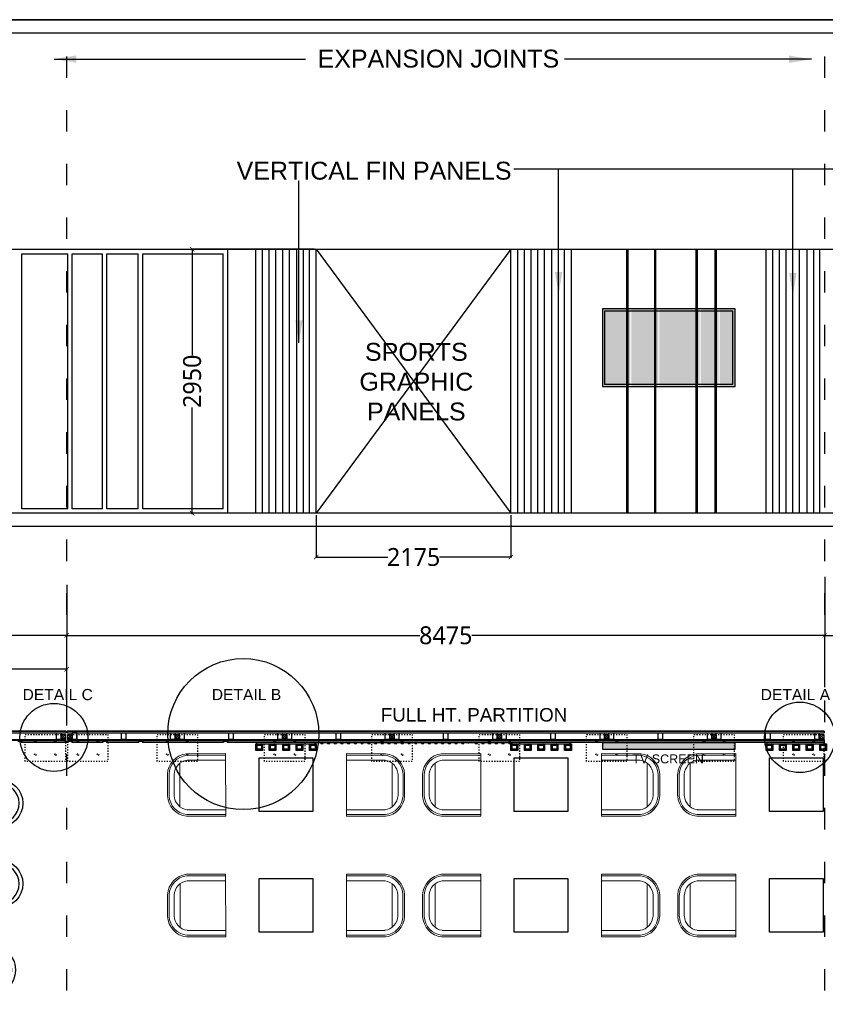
# Model space of a CAD drawing. Header units: millimetres. Extents: x 502444 to 745500, y -417645 to -375189.
# Tile 5 of 208: x 513460 to 522465, y -409145 to -398141. Entities that reach past the tile are written whole.
import ezdxf

# ---------------------------------------------------------------- set-up
doc = ezdxf.new("R2010")
doc.units = ezdxf.units.MM
doc.linetypes.add('ACAD_ISO03W100', pattern=[30, 12, -18])
doc.layers.get('Defpoints').update_dxf_attribs({"color": 251})
for name, color, linetype, lineweight in [('0FM-WS-TEXT', 7, 'Continuous', 25), ('furniture', 7, 'Continuous', 20), ('G-ANNO-TEXT', 231, 'Continuous', 9), ('Text', 7, 'Continuous', 25)]:
    doc.layers.add(name, color=color, linetype=linetype, lineweight=lineweight)
doc.layers.add('DIMENSIONS', color=7, linetype='Continuous', lineweight=25, true_color=0xcc0000)
doc.styles.add('Arial_B_4', font='arialbd.ttf', dxfattribs={"height": 800})
doc.styles.add('RS75', font='@Malgun Gothic', dxfattribs={"height": 75})
doc.dimstyles.new('DIM', dxfattribs={"dimtxt": 100, "dimasz": 50, "dimexe": 0, "dimexo": 20, "dimgap": 0, "dimtad": 0, "dimdec": 0, "dimrnd": 5, "dimzin": 0, "dimdsep": 46, "dimtxsty": 'Standard', "dimblk": 'OBLIQUE', "dimcen": 0, "dimdle": 10, "dimadec": 4, "dimazin": 0, "dimtfac": 1, "dimtdec": 0, "dimtofl": 0, "dimtmove": 1, "dimatfit": 3, "dimfxl": 1, "dimtolj": 1, "dimtzin": 0, "dimarcsym": 0})
doc.dimstyles.get("Standard").update_dxf_attribs({"dimtxt": 0.18, "dimasz": 0.18, "dimexe": 0.18, "dimexo": 0.0625, "dimgap": 0.09, "dimtad": 0, "dimtih": 1, "dimtoh": 1, "dimdec": 4, "dimzin": 0, "dimdsep": 46, "dimtxsty": 'Standard', "dimcen": 0.09, "dimadec": 0, "dimazin": 0, "dimtfac": 1, "dimtdec": 4, "dimtofl": 0, "dimtmove": 0, "dimatfit": 3, "dimfxl": 1, "dimtolj": 1, "dimtzin": 0, "dimarcsym": 0})

# ---------------------------------------------------------------- blocks, each defined once
blk = doc.blocks.new('HFHFHF')
at = {"layer": '0FM-WS-TEXT', "color": 252, "true_color": 0x939598}
for p, q in [((618931, -145173), (618889, -145173)), ((619381, -145173), (619422, -145173))]:
    blk.add_line(p, q, dxfattribs=at)
blk.add_circle((619156, -145173), 225, dxfattribs=at)
blk.add_arc((619156, -145173), 267, 180.0122, 0, dxfattribs=at)
blk = doc.blocks.new('DYHTU')
at = {"layer": 'furniture', "color": 9, "true_color": 0xc7c8ca}
for p, q in [((517358, -382569, 0), (516921, -382570, 0)), ((517358, -382587, 0), (516923, -382588, 0)), ((516923, -382588, 0), (517358, -382587, 0)), ((517358, -382569, 0), (517359, -383269, 0)), ((516848, -382676, 0), (516848, -383164, 0)), ((516927, -382643, 0), (517358, -382643, 0)), ((516708, -383041, 0), (516708, -382799, 0)), ((516708, -382799, 0), (516708, -383041, 0)), ((516726, -382799, 0), (516726, -383040, 0)), ((516726, -383040, 0), (516726, -382799, 0)), ((516782, -383039, 0), (516782, -382801, 0)), ((517359, -383269, 0), (516921, -383270, 0)), ((516924, -383251, 0), (517359, -383251, 0)), ((517359, -383196, 0), (516927, -383196, 0))]:
    blk.add_line(p, q, dxfattribs=at)
for centre, radius, start, end in [((516950, -382810, 0), 242, 96.872, 177.2974), ((516950, -382810, 0), 224, 96.872, 177.2974), ((516950, -382810, 0), 168, 97.9109, 176.8767), ((516950, -383029, 0), 242, 182.8215, 263.2469), ((516950, -383029, 0), 224, 182.8215, 263.2469), ((516950, -383029, 0), 168, 183.2422, 262.2079)]:
    blk.add_arc(centre, radius, start, end, dxfattribs=at)
blk = doc.blocks.new('sheet format horizontal')
at = {"layer": 'Text'}
for points in [[(66770.91, -4572.61), (66770.91, -3464.93), (65208.79, -3464.93), (65208.79, -4572.61)], [(66770.91, -4572.61), (65208.79, -4572.61), (65208.79, -3464.93), (66770.91, -3464.93)], [(65217.44, -3473.58), (66762.26, -3473.58), (66762.26, -4563.96), (65217.44, -4563.96)]]:
    blk.add_lwpolyline(points, close=True, dxfattribs=at)
blk = doc.blocks.new('_ArchTick')
at = {"color": 0, "linetype": 'ByBlock', "const_width": 0.15}
blk.add_lwpolyline([(-0.5, -0.5), (0.5, 0.5)], dxfattribs=at)
blk = doc.blocks.new('*D205')
at = {"layer": 'Defpoints', "color": 0, "lineweight": 25, "ltscale": 250, "transparency": 16777216}
for p in [(516775, -400707, 0), (515388, -403657), (516775, -403657, 0)]:
    blk.add_point(p, dxfattribs=at)
at = {"layer": 'DIMENSIONS', "color": 0, "lineweight": -2, "ltscale": 250, "transparency": 16777216}
for p, q in [((515388, -400697), (515388, -401889)), ((516755, -400707), (515388, -400707)), ((515388, -403667), (515388, -402474)), ((516755, -403657), (515388, -403657))]:
    blk.add_line(p, q, dxfattribs=at)
at = {"layer": 'DIMENSIONS', "color": 0, "lineweight": -2, "ltscale": 250, "transparency": 16777216, "xscale": 50, "yscale": 50, "zscale": 50}
for p, rotation in [((515388, -400707), 90), ((515388, -403657), 270)]:
    blk.add_blockref('_ArchTick', p, dxfattribs=dict(at, rotation=rotation))
at = {"layer": 'DIMENSIONS', "color": 0, "ltscale": 250, "transparency": 16777216, "insert": (515388, -402182), "char_height": 75, "attachment_point": 5, "rotation": 90, "style": 'RS75'}
blk.add_mtext('\\A1;{\\H2.6667x;2950}', dxfattribs=at)
blk = doc.blocks.new('*D206')
at = {"layer": 'Defpoints', "color": 0, "lineweight": 25, "ltscale": 250, "transparency": 16777216}
for p in [(516775, -403657, 0), (518951, -403657, 0), (518951, -404147)]:
    blk.add_point(p, dxfattribs=at)
at = {"layer": 'DIMENSIONS', "color": 0, "lineweight": -2, "ltscale": 250, "transparency": 16777216}
for p, q in [((516775, -403677), (516775, -404147)), ((518951, -403677), (518951, -404147)), ((516765, -404147), (517574, -404147)), ((518961, -404147), (518152, -404147))]:
    blk.add_line(p, q, dxfattribs=at)
at = {"layer": 'DIMENSIONS', "color": 0, "lineweight": -2, "ltscale": 250, "transparency": 16777216, "xscale": 50, "yscale": 50, "zscale": 50, "rotation": 180}
blk.add_blockref('_ArchTick', (516775, -404147), dxfattribs=at)
at = {"layer": 'DIMENSIONS', "color": 0, "lineweight": -2, "ltscale": 250, "transparency": 16777216, "xscale": 50, "yscale": 50, "zscale": 50}
blk.add_blockref('_ArchTick', (518951, -404147), dxfattribs=at)
at = {"layer": 'DIMENSIONS', "color": 0, "ltscale": 250, "transparency": 16777216, "insert": (517863, -404147), "char_height": 75, "attachment_point": 5, "style": 'RS75'}
blk.add_mtext('\\A1;{\\H2.6667x;2175}', dxfattribs=at)
blk = doc.blocks.new('*D215')
at = {"layer": 'Defpoints', "color": 0, "lineweight": 25, "ltscale": 250, "transparency": 16777216}
for p in [(513985, -405400), (513985, -406050, 770), (507759, -406094, 0)]:
    blk.add_point(p, dxfattribs=at)
at = {"layer": 'DIMENSIONS', "color": 0, "lineweight": -2, "ltscale": 250, "transparency": 16777216}
for p, q in [((507749, -405400), (510583, -405400)), ((507759, -406074), (507759, -405400)), ((513995, -405400), (511161, -405400)), ((513985, -406030), (513985, -405400))]:
    blk.add_line(p, q, dxfattribs=at)
at = {"layer": 'DIMENSIONS', "color": 0, "lineweight": -2, "ltscale": 250, "transparency": 16777216, "xscale": 50, "yscale": 50, "zscale": 50, "rotation": 180}
blk.add_blockref('_ArchTick', (507759, -405400), dxfattribs=at)
at = {"layer": 'DIMENSIONS', "color": 0, "lineweight": -2, "ltscale": 250, "transparency": 16777216, "xscale": 50, "yscale": 50, "zscale": 50}
blk.add_blockref('_ArchTick', (513985, -405400), dxfattribs=at)
at = {"layer": 'DIMENSIONS', "color": 0, "ltscale": 250, "transparency": 16777216, "insert": (510872, -405400), "char_height": 75, "attachment_point": 5, "style": 'RS75'}
blk.add_mtext('\\A1;{\\H2.6667x;6225}', dxfattribs=at)
blk = doc.blocks.new('*D253')
at = {"layer": 'Defpoints', "color": 0, "lineweight": 25, "ltscale": 250, "transparency": 16777216}
for p in [(504394, -405022), (504394, -406003), (513985, -406003, 783)]:
    blk.add_point(p, dxfattribs=at)
at = {"layer": 'DIMENSIONS', "color": 0, "lineweight": -2, "ltscale": 250, "transparency": 16777216}
for p, q in [((504384, -405022), (508896, -405022)), ((504394, -405983), (504394, -405022)), ((513995, -405022), (509484, -405022)), ((513985, -405983), (513985, -405022))]:
    blk.add_line(p, q, dxfattribs=at)
at = {"layer": 'DIMENSIONS', "color": 0, "lineweight": -2, "ltscale": 250, "transparency": 16777216, "xscale": 50, "yscale": 50, "zscale": 50, "rotation": 180}
blk.add_blockref('_ArchTick', (504394, -405022), dxfattribs=at)
at = {"layer": 'DIMENSIONS', "color": 0, "lineweight": -2, "ltscale": 250, "transparency": 16777216, "xscale": 50, "yscale": 50, "zscale": 50}
blk.add_blockref('_ArchTick', (513985, -405022), dxfattribs=at)
at = {"layer": 'DIMENSIONS', "color": 0, "ltscale": 250, "transparency": 16777216, "insert": (509190, -405022), "char_height": 75, "attachment_point": 5, "style": 'RS75'}
blk.add_mtext('\\A1;{\\H2.6667x;9590}', dxfattribs=at)
blk = doc.blocks.new('*D254')
at = {"layer": 'Defpoints', "color": 0, "lineweight": 25, "ltscale": 250, "transparency": 16777216}
for p in [(522459, -404347, 453), (513985, -404438, 1193), (522459, -405022)]:
    blk.add_point(p, dxfattribs=at)
at = {"layer": 'DIMENSIONS', "color": 0, "lineweight": -2, "ltscale": 250, "transparency": 16777216}
for p, q in [((522459, -404367), (522459, -405022)), ((513985, -404458), (513985, -405022)), ((513975, -405022), (517932, -405022)), ((522469, -405022), (518512, -405022))]:
    blk.add_line(p, q, dxfattribs=at)
at = {"layer": 'DIMENSIONS', "color": 0, "lineweight": -2, "ltscale": 250, "transparency": 16777216, "xscale": 50, "yscale": 50, "zscale": 50, "rotation": 180}
blk.add_blockref('_ArchTick', (513985, -405022), dxfattribs=at)
at = {"layer": 'DIMENSIONS', "color": 0, "lineweight": -2, "ltscale": 250, "transparency": 16777216, "xscale": 50, "yscale": 50, "zscale": 50}
blk.add_blockref('_ArchTick', (522459, -405022), dxfattribs=at)
at = {"layer": 'DIMENSIONS', "color": 0, "ltscale": 250, "transparency": 16777216, "insert": (518222, -405022), "char_height": 75, "attachment_point": 5, "style": 'RS75'}
blk.add_mtext('\\A1;{\\H2.6667x;8475}', dxfattribs=at)
blk = doc.blocks.new('*D255')
at = {"layer": 'Defpoints', "color": 0, "lineweight": 25, "ltscale": 250, "transparency": 16777216}
for p in [(526768, -405022), (522459, -405621, 119), (526768, -406093, 0)]:
    blk.add_point(p, dxfattribs=at)
at = {"layer": 'DIMENSIONS', "color": 0, "lineweight": -2, "ltscale": 250, "transparency": 16777216}
for p, q in [((522449, -405022), (524314, -405022)), ((522459, -405601), (522459, -405022)), ((526778, -405022), (524913, -405022)), ((526768, -406073), (526768, -405022))]:
    blk.add_line(p, q, dxfattribs=at)
at = {"layer": 'DIMENSIONS', "color": 0, "lineweight": -2, "ltscale": 250, "transparency": 16777216, "xscale": 50, "yscale": 50, "zscale": 50, "rotation": 180}
blk.add_blockref('_ArchTick', (522459, -405022), dxfattribs=at)
at = {"layer": 'DIMENSIONS', "color": 0, "lineweight": -2, "ltscale": 250, "transparency": 16777216, "xscale": 50, "yscale": 50, "zscale": 50}
blk.add_blockref('_ArchTick', (526768, -405022), dxfattribs=at)
at = {"layer": 'DIMENSIONS', "color": 0, "ltscale": 250, "transparency": 16777216, "insert": (524614, -405022), "char_height": 75, "attachment_point": 5, "style": 'RS75'}
blk.add_mtext('\\A1;{\\H2.6667x;4310}', dxfattribs=at)

msp = doc.modelspace()

# ---------------------------------------------------------------- hatches: boundary and pattern name
at = {"layer": '0FM-WS-TEXT', "true_color": 0x000000}
h = msp.add_hatch(color=18, dxfattribs=at)
h.dxf.hatch_style = 1
h.paths.add_polyline_path([(520285.13556, -401371.52544), (519972.63955, -401371.52544), (519972.63955, -402240.65083), (520285.13556, -402240.65083), (520285.13556, -402215.65083), (519997.63955, -402215.65083), (519997.63955, -401396.52544), (520285.13556, -401396.52544)])
h.paths.add_polyline_path([(520597.63556, -401371.52544), (520297.63556, -401371.52544), (520297.63556, -401396.52544), (520597.63556, -401396.52544)])
h.paths.add_polyline_path([(521060.13556, -401371.52544), (520610.13556, -401371.52544), (520610.13556, -401396.52544), (521060.13556, -401396.52544)])
h.paths.add_polyline_path([(521272.63556, -401371.52544), (521072.63556, -401371.52544), (521072.63556, -401396.52544), (521272.63556, -401396.52544)])
h.paths.add_polyline_path([(521456.10898, -401371.52544), (521285.13556, -401371.52544), (521285.13556, -401396.52544), (521431.10898, -401396.52544), (521431.10898, -402215.65083), (521285.13556, -402215.65083), (521285.13556, -402240.65083), (521456.10898, -402240.65083)])
h.paths.add_polyline_path([(521272.63556, -402215.65083), (521072.63556, -402215.65083), (521072.63556, -402240.65083), (521272.63556, -402240.65083)])
h.paths.add_polyline_path([(521060.13556, -402215.65083), (520610.13556, -402215.65083), (520610.13556, -402240.65083), (521060.13556, -402240.65083)])
h.paths.add_polyline_path([(520597.63556, -402215.65083), (520297.63556, -402215.65083), (520297.63556, -402240.65083), (520597.63556, -402240.65083)])
at = {"layer": '0FM-WS-TEXT'}
h = msp.add_hatch(color=251, dxfattribs=at)
h.dxf.hatch_style = 1
h.set_gradient(color1=(99, 100, 102), name='CURVED')
h.paths.add_polyline_path([(520285.13556, -401396.52544), (519997.63955, -401396.52544), (519997.63955, -402215.65083), (520285.13556, -402215.65083)])
h.paths.add_polyline_path([(520597.63556, -401396.52544), (520297.63556, -401396.52544), (520297.63556, -402215.65083), (520597.63556, -402215.65083)])
h.paths.add_polyline_path([(521060.13556, -401396.52544), (520610.13556, -401396.52544), (520610.13556, -402215.65083), (521060.13556, -402215.65083)])
h.paths.add_polyline_path([(521272.63556, -401396.52544), (521072.63556, -401396.52544), (521072.63556, -402215.65083), (521272.63556, -402215.65083)])
h.paths.add_polyline_path([(521431.10898, -401396.52544), (521285.13556, -401396.52544), (521285.13556, -402215.65083), (521431.10898, -402215.65083)])
at = {"layer": '0FM-WS-TEXT', "true_color": 0x636466}
h = msp.add_hatch(color=251, dxfattribs=at)
h.dxf.hatch_style = 1
h.paths.add_polyline_path([(521456.10898, -406295.52443), (521456.10898, -406222.15993), (519972.63955, -406222.15993), (519972.63955, -406295.52443)])

# ---------------------------------------------------------------- linework, layer by layer
at = {"layer": '0FM-WS-TEXT', "color": 1, "linetype": 'ACAD_ISO03W100', "lineweight": 30, "ltscale": 20}
for p, q in [((513985.05645, -408991.1695), (513985.05645, -398287.0464, 2803.51127)), ((522459.23123, -408991.1695, -763.21616), (522459.23123, -398287.0464, 2040.29511))]:
    msp.add_line(p, q, dxfattribs=at)
at = {"layer": '0FM-WS-TEXT', "color": 116, "lineweight": 30, "true_color": 0x136734}
msp.add_line((504394.07523, -400706.52544), (526659.7097, -400706.52544), dxfattribs=at)
at = {"layer": '0FM-WS-TEXT'}
for p, q in [((513484.74047, -403606.52544), (513484.74047, -400756.52544)), ((513484.74047, -400756.52544), (513996.77153, -400756.52544)), ((513996.77153, -403606.52544), (513996.77153, -400756.52544)), ((514046.77153, -403606.52544), (514046.77153, -400756.52544)), ((514046.77153, -400756.52544), (514384.74047, -400756.52544)), ((514384.74047, -403606.52544), (514384.74047, -400756.52544)), ((514434.74047, -403606.52544), (514434.74047, -400756.52544)), ((514434.74047, -400756.52544), (514784.74047, -400756.52544)), ((514784.74047, -403606.52544), (514784.74047, -400756.52544)), ((514834.74047, -403606.52544), (514834.74047, -400756.52544)), ((514834.74047, -400756.52544), (515734.74047, -400756.52544)), ((515734.74047, -403606.52544), (515734.74047, -400756.52544)), ((515784.74047, -403656.52544), (515784.74047, -400706.52544)), ((516099.69539, -403656.52544), (516099.69539, -400706.52544)), ((516174.69539, -403656.52544), (516174.69539, -400706.52544)), ((516249.69539, -403656.52544), (516249.69539, -400706.52544)), ((516324.69539, -403656.52544), (516324.69539, -400706.52544)), ((516399.69539, -403656.52544), (516399.69539, -400706.52544)), ((516474.69539, -403656.52544), (516474.69539, -400706.52544)), ((516557.82819, -403656.52544), (516557.82819, -400706.52544)), ((516632.82819, -403656.52544), (516632.82819, -400706.52544)), ((516699.69539, -403656.52544), (516699.69539, -400706.52544)), ((516774.69539, -403656.52544), (516774.69539, -400706.52544)), ((518951.14797, -403656.52544), (518951.14797, -400706.52544)), ((519026.14797, -403656.52544), (519026.14797, -400706.52544)), ((519101.14797, -403656.52544), (519101.14797, -400706.52544)), ((519176.14797, -403656.52544), (519176.14797, -400706.52544)), ((519251.14797, -403656.52544), (519251.14797, -400706.52544)), ((519326.14797, -403656.52544), (519326.14797, -400706.52544)), ((519409.28077, -403656.52544), (519409.28077, -400706.52544)), ((519484.28077, -403656.52544), (519484.28077, -400706.52544)), ((519551.14797, -403656.52544), (519551.14797, -400706.52544)), ((519626.14797, -403656.52544), (519626.14797, -400706.52544)), ((520247.07189, -403656.52544), (520247.07189, -400706.52544)), ((520259.57189, -403656.52544), (520259.57189, -400706.52544)), ((520559.57189, -403656.52544), (520559.57189, -400706.52544)), ((520572.07189, -403656.52544), (520572.07189, -400706.52544)), ((521022.07189, -403656.52544), (521022.07189, -400706.52544)), ((521034.57189, -403656.52544), (521034.57189, -400706.52544)), ((521234.57189, -403656.52544), (521234.57189, -400706.52544)), ((521247.07189, -403656.52544), (521247.07189, -400706.52544)), ((521802.60055, -403656.52544), (521802.60055, -400706.52544)), ((521877.60055, -403656.52544), (521877.60055, -400706.52544)), ((521952.60055, -403656.52544), (521952.60055, -400706.52544)), ((522027.60055, -403656.52544), (522027.60055, -400706.52544)), ((522102.60055, -403656.52544), (522102.60055, -400706.52544)), ((522177.60055, -403656.52544), (522177.60055, -400706.52544)), ((522260.73335, -403656.52544), (522260.73335, -400706.52544)), ((522335.73335, -403656.52544), (522335.73335, -400706.52544)), ((522402.60055, -403656.52544), (522402.60055, -400706.52544)), ((526659.7097, -403656.52544), (512859.74047, -403656.52544)), ((513996.77153, -403606.52544), (513484.74047, -403606.52544)), ((514384.74047, -403606.52544), (514046.77153, -403606.52544)), ((514784.74047, -403606.52544), (514434.74047, -403606.52544)), ((515734.74047, -403606.52544), (514834.74047, -403606.52544))]:
    msp.add_line(p, q, dxfattribs=at)
at = {"layer": '0FM-WS-TEXT', "color": 251, "lineweight": 25, "true_color": 0x636466}
for p, q in [((518951.14797, -400706.52544), (516774.69539, -403656.52544)), ((516774.75789, -400706.52544, 0), (518951.14797, -403656.52544)), ((522453.23123, -406092.52443, -0.09654), (522453.23123, -406111.52443)), ((522453.23123, -406186.52443, -0.09654), (522453.23123, -406232.52443, 0.13719)), ((513996.73123, -406205.05799), (514000.73123, -406205.05799)), ((516825.77865, -406230.52443), (516825.77865, -406218.52443)), ((516850.77865, -406230.52443), (516850.77865, -406218.52443)), ((516900.77865, -406230.52443), (516900.77865, -406218.52443)), ((516925.77865, -406230.52443), (516925.77865, -406218.52443)), ((516975.77865, -406230.52443), (516975.77865, -406218.52443)), ((517000.77865, -406230.52443), (517000.77865, -406218.52443)), ((517050.77865, -406230.52443), (517050.77865, -406218.52443)), ((517075.77865, -406230.52443), (517075.77865, -406218.52443)), ((517125.77865, -406230.52443), (517125.77865, -406218.52443)), ((517150.77865, -406230.52443), (517150.77865, -406218.52443)), ((517200.77865, -406230.52443), (517200.77865, -406218.52443)), ((517225.77865, -406230.52443), (517225.77865, -406218.52443)), ((517275.77865, -406230.52443), (517275.77865, -406218.52443)), ((517300.77865, -406230.52443), (517300.77865, -406218.52443)), ((517350.77865, -406230.52443), (517350.77865, -406218.52443)), ((517375.77865, -406230.52443), (517375.77865, -406218.52443)), ((517425.77865, -406230.52443), (517425.77865, -406218.52443)), ((517450.77865, -406230.52443), (517450.77865, -406218.52443)), ((517500.77865, -406230.52443), (517500.77865, -406218.52443)), ((517525.77865, -406230.52443), (517525.77865, -406218.52443)), ((517575.77865, -406230.52443), (517575.77865, -406218.52443)), ((517600.77865, -406230.52443), (517600.77865, -406218.52443)), ((517650.77865, -406230.52443), (517650.77865, -406218.52443)), ((517675.77865, -406230.52443), (517675.77865, -406218.52443)), ((517725.77865, -406230.52443), (517725.77865, -406218.52443)), ((517750.77865, -406230.52443), (517750.77865, -406218.52443)), ((517800.77865, -406230.52443), (517800.77865, -406218.52443)), ((517825.77865, -406230.52443), (517825.77865, -406218.52443)), ((517875.77865, -406230.52443), (517875.77865, -406218.52443)), ((517900.77865, -406230.52443), (517900.77865, -406218.52443)), ((517950.77865, -406230.52443), (517950.77865, -406218.52443)), ((517975.77865, -406230.52443), (517975.77865, -406218.52443)), ((518025.77865, -406230.52443), (518025.77865, -406218.52443)), ((518050.77865, -406230.52443), (518050.77865, -406218.52443)), ((518100.77865, -406230.52443), (518100.77865, -406218.52443)), ((518125.77865, -406230.52443), (518125.77865, -406218.52443)), ((518175.77865, -406230.52443), (518175.77865, -406218.52443)), ((518200.77865, -406230.52443), (518200.77865, -406218.52443)), ((518250.77865, -406230.52443), (518250.77865, -406218.52443)), ((518275.77865, -406230.52443), (518275.77865, -406218.52443)), ((518325.77865, -406230.52443), (518325.77865, -406218.52443)), ((518350.77865, -406230.52443), (518350.77865, -406218.52443)), ((518400.77865, -406230.52443), (518400.77865, -406218.52443)), ((518425.77865, -406230.52443), (518425.77865, -406218.52443)), ((518475.77865, -406230.52443), (518475.77865, -406218.52443)), ((518550.77865, -406230.52443), (518550.77865, -406218.52443)), ((518575.77865, -406230.52443), (518575.77865, -406218.52443)), ((518625.77865, -406230.52443), (518625.77865, -406218.52443)), ((518650.77865, -406230.52443), (518650.77865, -406218.52443)), ((518700.77865, -406230.52443), (518700.77865, -406218.52443)), ((518725.77865, -406230.52443), (518725.77865, -406218.52443)), ((518775.77865, -406230.52443), (518775.77865, -406218.52443)), ((518800.77865, -406230.52443), (518800.77865, -406218.52443)), ((518850.77865, -406230.52443), (518850.77865, -406218.52443)), ((518875.77865, -406230.52443), (518875.77865, -406218.52443)), ((518925.77865, -406230.52443), (518925.77865, -406218.52443)), ((518950.77865, -406230.52443), (518950.77865, -406218.52443))]:
    msp.add_line(p, q, dxfattribs=at)
at = {"layer": '0FM-WS-TEXT', "color": 18, "lineweight": 30, "true_color": 0x000000}
msp.add_line((526659.7097, -403806.52544), (504263.99719, -403806.52544), dxfattribs=at)
at = {"layer": '0FM-WS-TEXT', "color": 18, "lineweight": 25, "true_color": 0x000000}
for p, q in [((513978.23123, -406093.52443), (507759.49877, -406093.52443)), ((507781.49877, -406111.52443), (513978.23123, -406111.52443)), ((507781.49877, -406186.52443), (513971.73123, -406186.52443)), ((513921.73123, -406130.02443), (513971.73123, -406180.02443)), ((513971.73123, -406130.02443), (513921.73123, -406180.02443)), ((513971.73123, -406180.02443), (513971.73123, -406198.52443)), ((513978.23123, -406111.52443), (513978.23123, -406092.52443)), ((513990.23123, -406111.52443), (513990.23123, -406092.52443)), ((522453.23123, -406093.52443), (513990.23123, -406093.52443)), ((513990.23123, -406111.52443), (522453.23123, -406111.52443)), ((513996.73123, -406130.02443), (514046.73123, -406180.02443)), ((514046.73123, -406130.02443), (513996.73123, -406180.02443)), ((513996.73123, -406186.52443), (513996.73123, -406202.52443)), ((513996.73123, -406186.52443), (522446.73123, -406186.52443)), ((515196.73123, -406130.02443), (515246.73123, -406180.02443)), ((515246.73123, -406130.02443), (515196.73123, -406180.02443)), ((516396.73123, -406130.02443), (516446.73123, -406180.02443)), ((516446.73123, -406130.02443), (516396.73123, -406180.02443)), ((517596.73123, -406130.02443), (517646.73123, -406180.02443)), ((517646.73123, -406130.02443), (517596.73123, -406180.02443)), ((518796.73123, -406130.02443), (518846.73123, -406180.02443)), ((518846.73123, -406130.02443), (518796.73123, -406180.02443)), ((519996.73123, -406130.02443), (520046.73123, -406180.02443)), ((520046.73123, -406130.02443), (519996.73123, -406180.02443)), ((521196.73123, -406130.02443), (521246.73123, -406180.02443)), ((521246.73123, -406130.02443), (521196.73123, -406180.02443)), ((522306.49877, -406186.52443), (522306.49877, -406198.52443)), ((522331.49877, -406186.52443), (522331.49877, -406198.52443)), ((522331.49877, -406186.52443), (522453.23123, -406186.52443)), ((522396.73123, -406130.02443), (522446.73123, -406180.02443)), ((522446.73123, -406130.02443), (522396.73123, -406180.02443)), ((513971.73123, -406198.52443), (507781.49877, -406198.52443)), ((513438.74047, -406202.52443), (513480.74047, -406202.52443)), ((513480.74047, -406202.52443), (513480.74047, -406220.52443)), ((513484.74047, -406198.52443), (513484.74047, -406216.52443)), ((513996.73123, -406216.52443), (513484.74047, -406216.52443)), ((513971.73123, -406205.05799), (513996.73123, -406216.52443)), ((513996.73123, -406205.05799), (513971.73123, -406216.52443)), ((522453.23123, -406198.52443), (513996.73123, -406198.52443)), ((513996.73123, -406202.52443), (514042.73123, -406202.52443)), ((513996.73123, -406205.05799), (513996.73123, -406216.52443)), ((514000.73123, -406205.05799), (514000.73123, -406220.52443)), ((514042.73123, -406202.52443), (514042.73123, -406220.52443)), ((514046.73123, -406198.52443), (514046.73123, -406216.52443)), ((514384.74047, -406216.52443), (514046.73123, -406216.52443)), ((514384.74047, -406198.52443), (514384.74047, -406216.52443)), ((514388.74047, -406202.52443), (514430.74047, -406202.52443)), ((514388.74047, -406202.52443), (514388.74047, -406220.52443)), ((514430.74047, -406202.52443), (514430.74047, -406220.52443)), ((514434.74047, -406198.52443), (514434.74047, -406216.52443)), ((514784.74047, -406216.52443), (514434.74047, -406216.52443)), ((514784.74047, -406198.52443), (514784.74047, -406216.52443)), ((514788.74047, -406202.52443), (514830.74047, -406202.52443)), ((514788.74047, -406202.52443), (514788.74047, -406220.52443)), ((514830.74047, -406202.52443), (514830.74047, -406220.52443)), ((514834.74047, -406198.52443), (514834.74047, -406216.52443)), ((515734.74047, -406216.52443), (514834.74047, -406216.52443)), ((515734.74047, -406198.52443), (515734.74047, -406216.52443)), ((515738.74047, -406202.52443), (515780.74047, -406202.52443)), ((515738.74047, -406202.52443), (515738.74047, -406220.52443)), ((515780.74047, -406202.52443), (515780.74047, -406220.52443)), ((515784.74047, -406198.52443), (515784.74047, -406216.52443)), ((522453.23123, -406216.52443), (515784.74047, -406216.52443)), ((516099.69539, -406232.52443), (516774.69539, -406232.52443)), ((516111.69539, -406232.52443), (516111.69539, -406220.52443)), ((516112.69539, -406232.52443), (516161.69539, -406250.52443)), ((516161.69539, -406232.52443), (516112.69539, -406250.52443)), ((516112.69539, -406250.52443), (516161.69539, -406250.52443)), ((516174.69539, -406233.52443), (516249.69539, -406233.52443)), ((516262.69539, -406232.52443), (516311.69539, -406250.52443)), ((516311.69539, -406232.52443), (516262.69539, -406250.52443)), ((516262.69539, -406250.52443), (516311.69539, -406250.52443)), ((516324.69539, -406233.52443), (516399.69539, -406233.52443)), ((516412.69539, -406232.52443), (516461.69539, -406250.52443)), ((516461.69539, -406232.52443), (516412.69539, -406250.52443)), ((516412.69539, -406250.52443), (516461.69539, -406250.52443)), ((516474.69539, -406233.52443), (516549.69539, -406233.52443)), ((516562.69539, -406232.52443), (516611.69539, -406250.52443)), ((516611.69539, -406232.52443), (516562.69539, -406250.52443)), ((516562.69539, -406250.52443), (516611.69539, -406250.52443)), ((516624.69539, -406233.52443), (516699.69539, -406233.52443)), ((516712.69539, -406232.52443), (516761.69539, -406250.52443)), ((516761.69539, -406232.52443), (516712.69539, -406250.52443)), ((516712.69539, -406250.52443), (516761.69539, -406250.52443)), ((516762.69539, -406232.52443), (516762.69539, -406216.52443)), ((516762.69539, -406218.52443), (518963.14797, -406218.52443)), ((516825.77865, -406230.52443), (516850.77865, -406230.52443)), ((516900.77865, -406230.52443), (516925.77865, -406230.52443)), ((516975.77865, -406230.52443), (517000.77865, -406230.52443)), ((517050.77865, -406230.52443), (517075.77865, -406230.52443)), ((517125.77865, -406230.52443), (517150.77865, -406230.52443)), ((517200.77865, -406230.52443), (517225.77865, -406230.52443)), ((517275.77865, -406230.52443), (517300.77865, -406230.52443)), ((517350.77865, -406230.52443), (517375.77865, -406230.52443)), ((517425.77865, -406230.52443), (517450.77865, -406230.52443)), ((517500.77865, -406230.52443), (517525.77865, -406230.52443)), ((517575.77865, -406230.52443), (517600.77865, -406230.52443)), ((517650.77865, -406230.52443), (517675.77865, -406230.52443)), ((517725.77865, -406230.52443), (517750.77865, -406230.52443)), ((517800.77865, -406230.52443), (517825.77865, -406230.52443)), ((517875.77865, -406230.52443), (517900.77865, -406230.52443)), ((517950.77865, -406230.52443), (517975.77865, -406230.52443)), ((518025.77865, -406230.52443), (518050.77865, -406230.52443)), ((518100.77865, -406230.52443), (518125.77865, -406230.52443)), ((518175.77865, -406230.52443), (518200.77865, -406230.52443)), ((518250.77865, -406230.52443), (518275.77865, -406230.52443)), ((518325.77865, -406230.52443), (518350.77865, -406230.52443)), ((518400.77865, -406230.52443), (518425.77865, -406230.52443)), ((518550.77865, -406230.52443), (518575.77865, -406230.52443)), ((518625.77865, -406230.52443), (518650.77865, -406230.52443)), ((518700.77865, -406230.52443), (518725.77865, -406230.52443)), ((518775.77865, -406230.52443), (518800.77865, -406230.52443)), ((518850.77865, -406230.52443), (518875.77865, -406230.52443)), ((518925.77865, -406230.52443), (518950.77865, -406230.52443)), ((518951.14797, -406232.52443), (519626.14797, -406232.52443)), ((518963.14797, -406232.52443), (518963.14797, -406216.52443)), ((518964.14797, -406232.52443), (519013.14797, -406250.52443)), ((519013.14797, -406232.52443), (518964.14797, -406250.52443)), ((518964.14797, -406250.52443), (519013.14797, -406250.52443)), ((519026.14797, -406233.52443), (519101.14797, -406233.52443)), ((519114.14797, -406232.52443), (519163.14797, -406250.52443)), ((519163.14797, -406232.52443), (519114.14797, -406250.52443)), ((519114.14797, -406250.52443), (519163.14797, -406250.52443)), ((519176.14797, -406233.52443), (519251.14797, -406233.52443)), ((519264.14797, -406232.52443), (519313.14797, -406250.52443)), ((519313.14797, -406232.52443), (519264.14797, -406250.52443)), ((519264.14797, -406250.52443), (519313.14797, -406250.52443)), ((519326.14797, -406233.52443), (519401.14797, -406233.52443)), ((519414.14797, -406232.52443), (519463.14797, -406250.52443)), ((519463.14797, -406232.52443), (519414.14797, -406250.52443)), ((519414.14797, -406250.52443), (519463.14797, -406250.52443)), ((519476.14797, -406233.52443), (519551.14797, -406233.52443)), ((519564.14797, -406232.52443), (519613.14797, -406250.52443)), ((519613.14797, -406232.52443), (519564.14797, -406250.52443)), ((519564.14797, -406250.52443), (519613.14797, -406250.52443)), ((519614.14797, -406232.52443), (519614.14797, -406220.52443)), ((521802.60055, -406232.52443), (522477.60055, -406232.52443)), ((521814.60055, -406232.52443), (521814.60055, -406220.52443)), ((521815.60055, -406232.52443), (521864.60055, -406250.52443)), ((521864.60055, -406232.52443), (521815.60055, -406250.52443)), ((521815.60055, -406250.52443), (521864.60055, -406250.52443)), ((521877.60055, -406233.52443), (521952.60055, -406233.52443)), ((521965.60055, -406232.52443), (522014.60055, -406250.52443)), ((522014.60055, -406232.52443), (521965.60055, -406250.52443)), ((521965.60055, -406250.52443), (522014.60055, -406250.52443)), ((522027.60055, -406233.52443), (522102.60055, -406233.52443)), ((522115.60055, -406232.52443), (522164.60055, -406250.52443)), ((522164.60055, -406232.52443), (522115.60055, -406250.52443)), ((522115.60055, -406250.52443), (522164.60055, -406250.52443)), ((522177.60055, -406233.52443), (522252.60055, -406233.52443)), ((522265.60055, -406232.52443), (522314.60055, -406250.52443)), ((522314.60055, -406232.52443), (522265.60055, -406250.52443)), ((522265.60055, -406250.52443), (522314.60055, -406250.52443)), ((522327.60055, -406233.52443), (522402.60055, -406233.52443)), ((522415.60055, -406232.52443), (522464.60055, -406250.52443)), ((522464.60055, -406232.52443), (522415.60055, -406250.52443)), ((522415.60055, -406250.52443), (522464.60055, -406250.52443))]:
    msp.add_line(p, q, dxfattribs=at)
at = {"layer": '0FM-WS-TEXT'}
for points in [[(519972.63955, -402240.65083), (521456.10898, -402240.65083), (521456.10898, -401371.52544), (519972.63955, -401371.52544)], [(519997.63955, -402215.65083), (521431.10898, -402215.65083), (521431.10898, -401396.52544), (519997.63955, -401396.52544)], [(519972.63955, -406222.15993), (519972.63955, -406295.52443), (521456.10898, -406295.52443), (521456.10898, -406222.15993)]]:
    msp.add_lwpolyline(points, close=True, dxfattribs=at)
at = {"layer": '0FM-WS-TEXT', "color": 18, "lineweight": 25, "true_color": 0x000000}
for points in [[(511619.37525, -406220.52443), (507759.49352, -406220.52443), (507759.49877, -406092.52443), (513978.23123, -406092.52443)], [(513990.23123, -406092.52443), (522453.23123, -406092.52443)], [(514000.73123, -406220.52443), (513480.74047, -406220.52443)], [(514388.74047, -406220.52443), (514042.73123, -406220.52443)], [(514788.74047, -406220.52443), (514430.74047, -406220.52443)], [(515738.74047, -406220.52443), (514830.74047, -406220.52443)], [(516762.69539, -406220.52443), (515780.37115, -406220.52443)], [(522453.23123, -406220.52443), (518963.14797, -406220.52443)]]:
    msp.add_lwpolyline(points, dxfattribs=at)
at = {"layer": '0FM-WS-TEXT', "color": 18, "linetype": 'ACAD_ISO03W100', "lineweight": 25, "true_color": 0x000000}
for points in [[(513521.73123, -406130.02443), (513971.73123, -406130.02443), (513971.73123, -406430.02443), (513521.73123, -406430.02443)], [(513996.73123, -406130.02443), (514446.73123, -406130.02443), (514446.73123, -406430.02443), (513996.73123, -406430.02443)], [(514996.73123, -406130.02443), (515446.73123, -406130.02443), (515446.73123, -406430.02443), (514996.73123, -406430.02443)], [(516196.73123, -406130.02443), (516646.73123, -406130.02443), (516646.73123, -406430.02443), (516196.73123, -406430.02443)], [(517396.73123, -406130.02443), (517846.73123, -406130.02443), (517846.73123, -406430.02443), (517396.73123, -406430.02443)], [(518596.73123, -406130.02443), (519046.73123, -406130.02443), (519046.73123, -406430.02443), (518596.73123, -406430.02443)], [(519796.73123, -406130.02443), (520246.73123, -406130.02443), (520246.73123, -406430.02443), (519796.73123, -406430.02443)], [(520996.73123, -406130.02443), (521446.73123, -406130.02443), (521446.73123, -406430.02443), (520996.73123, -406430.02443)], [(521996.73123, -406130.02443), (522446.73123, -406130.02443), (522446.73123, -406430.02443), (521996.73123, -406430.02443)]]:
    msp.add_lwpolyline(points, close=True, dxfattribs=at)
at = {"layer": '0FM-WS-TEXT', "color": 18, "lineweight": 25, "true_color": 0x000000}
for points in [[(513921.73123, -406111.52443), (513921.73123, -406186.52443), (513871.73123, -406186.52443), (513871.73123, -406111.52443)], [(513971.73123, -406130.02443), (513971.73123, -406180.02443), (513921.73123, -406180.02443), (513921.73123, -406130.02443)], [(514046.73123, -406130.02443), (514046.73123, -406180.02443), (513996.73123, -406180.02443), (513996.73123, -406130.02443)], [(514096.73123, -406111.52443), (514096.73123, -406186.52443), (514046.73123, -406186.52443), (514046.73123, -406111.52443)], [(514046.73123, -406111.52443), (514046.73123, -406186.52443), (514096.73123, -406186.52443), (514096.73123, -406111.52443)], [(514646.73123, -406111.52443), (514646.73123, -406186.52443), (514596.73123, -406186.52443), (514596.73123, -406111.52443)], [(515196.73123, -406111.52443), (515196.73123, -406186.52443), (515146.73123, -406186.52443), (515146.73123, -406111.52443)], [(515246.73123, -406130.02443), (515246.73123, -406180.02443), (515196.73123, -406180.02443), (515196.73123, -406130.02443)], [(515296.73123, -406111.52443), (515296.73123, -406186.52443), (515246.73123, -406186.52443), (515246.73123, -406111.52443)], [(515846.73123, -406111.52443), (515846.73123, -406186.52443), (515796.73123, -406186.52443), (515796.73123, -406111.52443)], [(516396.73123, -406111.52443), (516396.73123, -406186.52443), (516346.73123, -406186.52443), (516346.73123, -406111.52443)], [(516446.73123, -406130.02443), (516446.73123, -406180.02443), (516396.73123, -406180.02443), (516396.73123, -406130.02443)], [(516496.73123, -406111.52443), (516496.73123, -406186.52443), (516446.73123, -406186.52443), (516446.73123, -406111.52443)], [(517046.73123, -406111.52443), (517046.73123, -406186.52443), (516996.73123, -406186.52443), (516996.73123, -406111.52443)], [(517596.73123, -406111.52443), (517596.73123, -406186.52443), (517546.73123, -406186.52443), (517546.73123, -406111.52443)], [(517646.73123, -406130.02443), (517646.73123, -406180.02443), (517596.73123, -406180.02443), (517596.73123, -406130.02443)], [(517696.73123, -406111.52443), (517696.73123, -406186.52443), (517646.73123, -406186.52443), (517646.73123, -406111.52443)], [(518246.73123, -406111.52443), (518246.73123, -406186.52443), (518196.73123, -406186.52443), (518196.73123, -406111.52443)], [(518796.73123, -406111.52443), (518796.73123, -406186.52443), (518746.73123, -406186.52443), (518746.73123, -406111.52443)], [(518846.73123, -406130.02443), (518846.73123, -406180.02443), (518796.73123, -406180.02443), (518796.73123, -406130.02443)], [(518896.73123, -406111.52443), (518896.73123, -406186.52443), (518846.73123, -406186.52443), (518846.73123, -406111.52443)], [(519446.73123, -406111.52443), (519446.73123, -406186.52443), (519396.73123, -406186.52443), (519396.73123, -406111.52443)], [(519996.73123, -406111.52443), (519996.73123, -406186.52443), (519946.73123, -406186.52443), (519946.73123, -406111.52443)], [(520046.73123, -406130.02443), (520046.73123, -406180.02443), (519996.73123, -406180.02443), (519996.73123, -406130.02443)], [(520096.73123, -406111.52443), (520096.73123, -406186.52443), (520046.73123, -406186.52443), (520046.73123, -406111.52443)], [(520646.73123, -406111.52443), (520646.73123, -406186.52443), (520596.73123, -406186.52443), (520596.73123, -406111.52443)], [(521196.73123, -406111.52443), (521196.73123, -406186.52443), (521146.73123, -406186.52443), (521146.73123, -406111.52443)], [(521246.73123, -406130.02443), (521246.73123, -406180.02443), (521196.73123, -406180.02443), (521196.73123, -406130.02443)], [(521296.73123, -406111.52443), (521296.73123, -406186.52443), (521246.73123, -406186.52443), (521246.73123, -406111.52443)], [(521846.73123, -406111.52443), (521846.73123, -406186.52443), (521796.73123, -406186.52443), (521796.73123, -406111.52443)], [(522396.73123, -406111.52443), (522396.73123, -406186.52443), (522346.73123, -406186.52443), (522346.73123, -406111.52443)], [(522446.73123, -406130.02443), (522446.73123, -406180.02443), (522396.73123, -406180.02443), (522396.73123, -406130.02443)], [(513996.73123, -406216.52443), (513971.73123, -406216.52443), (513971.73123, -406205.05799), (513996.73123, -406205.05799)]]:
    msp.add_lwpolyline(points, close=True, dxfattribs=at)
at = {"layer": '0FM-WS-TEXT'}
for points in [[(516174.69539, -406233.52443), (516174.69539, -406307.52443), (516099.69539, -406307.52443), (516099.69539, -406232.52443), (516174.69539, -406232.52443)], [(516173.69539, -406232.52443), (516173.69539, -406306.52443), (516100.69539, -406306.52443), (516100.69539, -406232.52443)], [(516161.69539, -406232.52443), (516161.69539, -406294.52443), (516112.69539, -406294.52443), (516112.69539, -406232.52443)], [(516249.69539, -406232.52443), (516324.69539, -406232.52443)], [(516324.69539, -406233.52443), (516324.69539, -406307.52443), (516249.69539, -406307.52443), (516249.69539, -406233.52443)], [(516323.69539, -406232.52443), (516323.69539, -406306.52443), (516250.69539, -406306.52443), (516250.69539, -406232.52443)], [(516311.69539, -406232.52443), (516311.69539, -406294.52443), (516262.69539, -406294.52443), (516262.69539, -406232.52443)], [(516399.69539, -406232.52443), (516474.69539, -406232.52443)], [(516474.69539, -406233.52443), (516474.69539, -406307.52443), (516399.69539, -406307.52443), (516399.69539, -406233.52443)], [(516473.69539, -406232.52443), (516473.69539, -406306.52443), (516400.69539, -406306.52443), (516400.69539, -406232.52443)], [(516461.69539, -406232.52443), (516461.69539, -406294.52443), (516412.69539, -406294.52443), (516412.69539, -406232.52443)], [(516549.69539, -406232.52443), (516624.69539, -406232.52443)], [(516624.69539, -406233.52443), (516624.69539, -406307.52443), (516549.69539, -406307.52443), (516549.69539, -406233.52443)], [(516623.69539, -406232.52443), (516623.69539, -406306.52443), (516550.69539, -406306.52443), (516550.69539, -406232.52443)], [(516611.69539, -406232.52443), (516611.69539, -406294.52443), (516562.69539, -406294.52443), (516562.69539, -406232.52443)], [(516699.69539, -406232.52443), (516774.69539, -406232.52443), (516774.69539, -406307.52443), (516699.69539, -406307.52443), (516699.69539, -406233.52443)], [(516773.69539, -406232.52443), (516773.69539, -406306.52443), (516700.69539, -406306.52443), (516700.69539, -406232.52443)], [(516761.69539, -406232.52443), (516761.69539, -406294.52443), (516712.69539, -406294.52443), (516712.69539, -406232.52443)], [(519026.14797, -406233.52443), (519026.14797, -406307.52443), (518951.14797, -406307.52443), (518951.14797, -406232.52443), (519026.14797, -406232.52443)], [(519025.14797, -406232.52443), (519025.14797, -406306.52443), (518952.14797, -406306.52443), (518952.14797, -406232.52443)], [(519013.14797, -406232.52443), (519013.14797, -406294.52443), (518964.14797, -406294.52443), (518964.14797, -406232.52443)], [(519101.14797, -406232.52443), (519176.14797, -406232.52443)], [(519176.14797, -406233.52443), (519176.14797, -406307.52443), (519101.14797, -406307.52443), (519101.14797, -406233.52443)], [(519175.14797, -406232.52443), (519175.14797, -406306.52443), (519102.14797, -406306.52443), (519102.14797, -406232.52443)], [(519163.14797, -406232.52443), (519163.14797, -406294.52443), (519114.14797, -406294.52443), (519114.14797, -406232.52443)], [(519251.14797, -406232.52443), (519326.14797, -406232.52443)], [(519326.14797, -406233.52443), (519326.14797, -406307.52443), (519251.14797, -406307.52443), (519251.14797, -406233.52443)], [(519325.14797, -406232.52443), (519325.14797, -406306.52443), (519252.14797, -406306.52443), (519252.14797, -406232.52443)], [(519313.14797, -406232.52443), (519313.14797, -406294.52443), (519264.14797, -406294.52443), (519264.14797, -406232.52443)], [(519401.14797, -406232.52443), (519476.14797, -406232.52443)], [(519476.14797, -406233.52443), (519476.14797, -406307.52443), (519401.14797, -406307.52443), (519401.14797, -406233.52443)], [(519475.14797, -406232.52443), (519475.14797, -406306.52443), (519402.14797, -406306.52443), (519402.14797, -406232.52443)], [(519463.14797, -406232.52443), (519463.14797, -406294.52443), (519414.14797, -406294.52443), (519414.14797, -406232.52443)], [(519551.14797, -406232.52443), (519626.14797, -406232.52443), (519626.14797, -406307.52443), (519551.14797, -406307.52443), (519551.14797, -406233.52443)], [(519625.14797, -406232.52443), (519625.14797, -406306.52443), (519552.14797, -406306.52443), (519552.14797, -406232.52443)], [(519613.14797, -406232.52443), (519613.14797, -406294.52443), (519564.14797, -406294.52443), (519564.14797, -406232.52443)], [(521877.60055, -406233.52443), (521877.60055, -406307.52443), (521802.60055, -406307.52443), (521802.60055, -406232.52443), (521877.60055, -406232.52443)], [(521876.60055, -406232.52443), (521876.60055, -406306.52443), (521803.60055, -406306.52443), (521803.60055, -406232.52443)], [(521864.60055, -406232.52443), (521864.60055, -406294.52443), (521815.60055, -406294.52443), (521815.60055, -406232.52443)], [(521952.60055, -406232.52443), (522027.60055, -406232.52443)], [(522027.60055, -406233.52443), (522027.60055, -406307.52443), (521952.60055, -406307.52443), (521952.60055, -406233.52443)], [(522026.60055, -406232.52443), (522026.60055, -406306.52443), (521953.60055, -406306.52443), (521953.60055, -406232.52443)], [(522014.60055, -406232.52443), (522014.60055, -406294.52443), (521965.60055, -406294.52443), (521965.60055, -406232.52443)], [(522102.60055, -406232.52443), (522177.60055, -406232.52443)], [(522177.60055, -406233.52443), (522177.60055, -406307.52443), (522102.60055, -406307.52443), (522102.60055, -406233.52443)], [(522176.60055, -406232.52443), (522176.60055, -406306.52443), (522103.60055, -406306.52443), (522103.60055, -406232.52443)], [(522164.60055, -406232.52443), (522164.60055, -406294.52443), (522115.60055, -406294.52443), (522115.60055, -406232.52443)], [(522252.60055, -406232.52443), (522327.60055, -406232.52443)], [(522327.60055, -406233.52443), (522327.60055, -406307.52443), (522252.60055, -406307.52443), (522252.60055, -406233.52443)], [(522326.60055, -406232.52443), (522326.60055, -406306.52443), (522253.60055, -406306.52443), (522253.60055, -406232.52443)], [(522314.60055, -406232.52443), (522314.60055, -406294.52443), (522265.60055, -406294.52443), (522265.60055, -406232.52443)], [(522402.60055, -406232.52443), (522477.60055, -406232.52443), (522477.60055, -406307.52443), (522402.60055, -406307.52443), (522402.60055, -406233.52443)], [(522476.60055, -406232.52443), (522476.60055, -406306.52443), (522403.60055, -406306.52443), (522403.60055, -406232.52443)], [(522464.60055, -406232.52443), (522464.60055, -406294.52443), (522415.60055, -406294.52443), (522415.60055, -406232.52443)]]:
    msp.add_lwpolyline(points, dxfattribs=at)
at = {"layer": '0FM-WS-TEXT', "color": 253, "true_color": 0xb5af97}
for points in [[(516737.19539, -406390.44541), (516737.19539, -406990.44541), (516137.19539, -406990.44541), (516137.19539, -406390.44541)], [(519588.64797, -406390.44541), (519588.64797, -406990.44541), (518988.64797, -406990.44541), (518988.64797, -406390.44541)], [(522440.10055, -406390.44541), (522440.10055, -406990.44541), (521840.10055, -406990.44541), (521840.10055, -406390.44541)]]:
    msp.add_lwpolyline(points, close=True, dxfattribs=at)
at = {"layer": '0FM-WS-TEXT', "color": 253, "true_color": 0xb5af97, "elevation": 0}
for points in [[(516737.19539, -407738.80686), (516737.19539, -408338.80686), (516137.19539, -408338.80686), (516137.19539, -407738.80686)], [(519588.64797, -407738.80686), (519588.64797, -408338.80686), (518988.64797, -408338.80686), (518988.64797, -407738.80686)], [(522440.10055, -407738.80686), (522440.10055, -408338.80686), (521840.10055, -408338.80686), (521840.10055, -407738.80686)]]:
    msp.add_lwpolyline(points, close=True, dxfattribs=at)
at = {"layer": '0FM-WS-TEXT', "color": 1, "lineweight": 25}
for centre, radius in [((515958.77046, -406125.46474, 0), 844.1057), ((513842.08492, -406162.15603, 0), 379.98571), ((522179.52338, -406162.15603, 0), 393.93851)]:
    msp.add_circle(centre, radius, dxfattribs=at)
at = {"layer": '0FM-WS-TEXT', "color": 18, "linetype": 'ACAD_ISO03W100', "lineweight": 25, "true_color": 0x000000}
for centre in [(513634.23123, -406205.02443), (513859.23123, -406205.02443), (514109.23123, -406205.02443), (514334.23123, -406205.02443), (515109.23123, -406205.02443), (515334.23123, -406205.02443), (516309.23123, -406205.02443), (516534.23123, -406205.02443), (517509.23123, -406205.02443), (517734.23123, -406205.02443), (518709.23123, -406205.02443), (518934.23123, -406205.02443), (519909.23123, -406205.02443), (520134.23123, -406205.02443), (521109.23123, -406205.02443), (521334.23123, -406205.02443), (522109.23123, -406205.02443), (522334.23123, -406205.02443), (513634.23123, -406355.02443), (513859.23123, -406355.02443), (514109.23123, -406355.02443), (514334.23123, -406355.02443), (515109.23123, -406355.02443), (515334.23123, -406355.02443), (516309.23123, -406355.02443), (516534.23123, -406355.02443), (517509.23123, -406355.02443), (517734.23123, -406355.02443), (518709.23123, -406355.02443), (518934.23123, -406355.02443), (519909.23123, -406355.02443), (520134.23123, -406355.02443), (521109.23123, -406355.02443), (521334.23123, -406355.02443), (522109.23123, -406355.02443), (522334.23123, -406355.02443)]:
    msp.add_circle(centre, 9, dxfattribs=at)

# ---------------------------------------------------------------- block references
at = {"layer": '0FM-WS-TEXT'}
for p in [(-1596.56579, -23774.33011, 0), (1254.88679, -23774.33011, 0), (4106.33936, -23774.33011, 0), (1255.61304, -25122.69769, 0), (4107.06562, -25122.69769, 0)]:
    msp.add_blockref('DYHTU', p, dxfattribs=at)
at = {"layer": '0FM-WS-TEXT', "xscale": -1}
for p in [(1034470.95658, -23774.32931, 0), (1037322.40916, -23774.32931, 0), (1034470.23032, -25122.63745, 0), (1037321.6829, -25122.63745, 0)]:
    msp.add_blockref('DYHTU', p, dxfattribs=at)
at = {"layer": '0FM-WS-TEXT', "color": 251, "true_color": 0x636466, "xscale": -1}
for p, rotation in [((368055.05311, 212257.71685), 90), ((368055.05311, 211357.71685), 90), ((753769.54399, 179905.47156), 54.57156088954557)]:
    msp.add_blockref('HFHFHF', p, dxfattribs=dict(at, rotation=rotation))
at = {"layer": '0FM-WS-TEXT', "color": 253, "true_color": 0xb5af97}
msp.add_blockref('DYHTU', (-1595.83953, -25122.69769, 0), dxfattribs=at)
at = {"layer": 'G-ANNO-TEXT', "color": 7, "xscale": 16.94267598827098, "yscale": 16.94267598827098, "zscale": 16.94267598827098}
msp.add_blockref('sheet format horizontal', (-602366.9876, -339435.37346, 2803.51127), dxfattribs=at)

# ---------------------------------------------------------------- texts
at = {"layer": 'G-ANNO-TEXT', "color": 7, "attachment_point": 1, "style": 'Arial_B_4'}
for s, insert, char_height, width in [('{\\fArial|b0|i0|c0|p34;EXPANSION JOINTS}', (516789.19916, -398475.46079, 0), 200, 3622.9748745), ('{\\fArial|b0|i0|c0|p34;VERTICAL FIN PANELS}', (515884.59918, -399728.22234, 0), 200, 3383.8377048), ('\\pxqc;{\\fArial|b0|i0|c0|p34;SPORTS\\PGRAPHIC\\PPANELS}', (516201.8229, -401753.04187, 0), 200, 3383.8377048), ('{\\fArial|b0|i0|c0|p34;\\C1;DETAIL C }', (513491.95811, -405620.91048, 0), 125, 3074.9844759), ('{\\fArial|b0|i0|c0|p34;\\C1;DETAIL B }', (515606.96919, -405620.91048, 0), 125, 3074.9844759), ('{\\fArial|b0|i0|c0|p34;\\C1;DETAIL A }', (521742.28799, -405620.91048, 0), 125, 3074.9844759), ('\\pxqc;{\\fArial|b0|i0|c0|p34;FULL HT. PARTITION }', (513875.78669, -405834.6043), 150, 9325.3274541), ('\\pxqc;{\\fArial|b0|i0|c0|p34;TV SCREEN}', (518213.22739, -406352.52137), 100, 4989.57663)]:
    msp.add_mtext(s, dxfattribs=dict(at, insert=insert, char_height=char_height, width=width))

# ---------------------------------------------------------------- dimensions: what is measured, and where the dimension line sits
at = {"layer": 'DIMENSIONS', "color": 252, "ltscale": 250, "true_color": 0x939598}
dim = msp.add_linear_dim(base=(515388.25233, -403656.52544, 0), p1=(516774.69539, -400706.52544), p2=(516774.69539, -403656.52544), angle=90, text='{\\H2.6667x;<>}', dimstyle='DIM', override={"dimtxt": 60, "dimtxsty": 'RS75', "dimblk1": 'ArchTick', "dimblk2": 'ArchTick', "dimsah": 1}, dxfattribs=at)
dim.commit()
dim.dimension.update_dxf_attribs({"geometry": '*D205', "text_midpoint": (515388.25233, -402181.52544, 0)})
for base, p1, p2, picture, middle in [((518951.14797, -404146.83033, 0), (516774.69539, -403656.52544), (518951.14797, -403656.52544), '*D206', (517862.92168, -404146.83033, 0)), ((522459.23123, -405021.72241, 0), (513985.05645, -404437.79203, 1192.57271), (522459.23123, -404347.07377, 453.11652), '*D254', (518222.14384, -405021.72241, 0)), ((504394.07523, -405021.72241, 0), (513985.05645, -406003.16351, 782.58708), (504394.07523, -406003.16351, 0), '*D253', (509189.56584, -405021.72241, 0)), ((526767.95977, -405021.72241, 0), (522459.23123, -405620.91048, 119.48662), (526767.95977, -406092.52443), '*D255', (524613.5955, -405021.72241, 0)), ((513985.05645, -405400.36405, 0), (507759.49873, -406093.52443), (513985.05645, -406049.6455, 770.41301), '*D215', (510872.27759, -405400.36405, 0))]:
    dim = msp.add_linear_dim(base=base, p1=p1, p2=p2, text='{\\H2.6667x;<>}', dimstyle='DIM', override={"dimtxt": 60, "dimtxsty": 'RS75', "dimblk1": 'ArchTick', "dimblk2": 'ArchTick', "dimsah": 1}, dxfattribs=at)
    dim.commit()
    dim.dimension.update_dxf_attribs({"geometry": picture, "text_midpoint": middle})

# ---------------------------------------------------------------- leaders
at = {"layer": 'G-ANNO-TEXT', "color": 7}
for points, override in [([(513843.99877, -398580.3812, 0), (516655.63699, -398582.75967, 0)], {"dimtxt": 100, "dimasz": 250, "dimtih": 0, "dimtoh": 0, "dimtfill": 1, "dimarcsym": 2}), ([(522310.69417, -398582.75967, 0), (519549.31932, -398582.75967, 0)], {"dimtxt": 100, "dimasz": 250, "dimtih": 0, "dimtoh": 0, "dimtfill": 1, "dimarcsym": 2}), ([(519484.28077, -401209.24792), (519484.28077, -399809.48343), (518984.65362, -399809.48343)], {"dimtxt": 100, "dimasz": 250, "dimtih": 0, "dimtoh": 0, "dimtfill": 1, "dimarcsym": 2}), ([(522102.60055, -401223.13076), (522102.60055, -399809.48343), (519484.28077, -399809.48343)], {"dimtxt": 100, "dimasz": 250, "dimtih": 0, "dimtoh": 0, "dimtfill": 1, "dimarcsym": 2}), ([(525022.92494, -401223.13076), (525022.92494, -399809.48343), (522102.60055, -399809.48343)], {"dimtxt": 100, "dimasz": 250, "dimtih": 0, "dimtoh": 0, "dimtfill": 1, "dimarcsym": 2}), ([(516581.65774, -401750.6856, 0), (516581.65774, -399942.11479, 0), (516585.42834, -399942.11479, 0)], {"dimtxt": 100, "dimasz": 250, "dimgap": 0.09, "dimtad": 0, "dimtih": 0, "dimtoh": 0, "dimtfill": 1, "dimarcsym": 2})]:
    msp.add_leader(points, dimstyle='Standard', override=override, dxfattribs=at)

doc.saveas('drawing.dxf')
